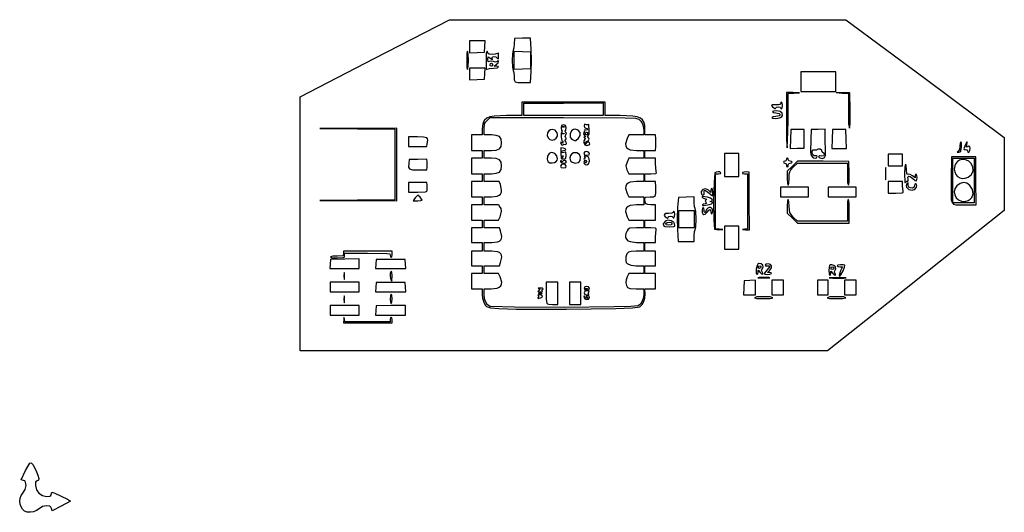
# Model space of a CAD drawing. Extents: x -63 to 206, y 62 to 197.
import ezdxf

# ---------------------------------------------------------------- set-up
doc = ezdxf.new("R2010")
doc.units = 0

msp = doc.modelspace()

# ---------------------------------------------------------------- linework, layer by layer
at = {"layer": 'Capa 1', "color": 7}
for points in [[(13.286753, 141.217568), (13.287239, 175.944131), (33.701397, 186.461318), (54.115555, 196.978506), (108.24726, 196.969606), (162.37897, 196.960706), (184.00221, 180.89612), (205.62544, 164.831534), (205.63144, 154.860881), (205.63744, 144.890229), (198.03067, 138.822378), (173.90178, 119.62272), (157.37965, 106.49091), (85.333408, 106.49091), (13.286267, 106.49091), (13.286753, 141.217568)], [(74.405015, 172.489308), (74.405015, 174.19386), (85.252931, 174.21265), (96.10085, 174.23144), (96.10085, 172.508099), (96.10085, 170.784759), (85.252931, 170.784759), (74.405015, 170.784759), (74.405015, 172.489308)]]:
    msp.add_lwpolyline(points, close=True, dxfattribs=at)
for points in [[(63.76874, 189.636318), (63.84809, 191.157673), (61.718219, 191.157673), (59.588349, 191.157673), (59.588349, 189.559043), (59.588349, 187.960414), (61.63887, 188.037694), (63.68939, 188.114974), (63.76874, 189.636318)], [(76.383768, 182.823298), (76.462004, 185.868996), (76.383132, 188.918892), (76.19238, 191.971778), (74.041927, 191.895458), (71.891474, 191.819138), (71.810174, 190.36393), (71.679484, 189.262353), (71.479445, 188.657367), (71.293204, 187.673982), (71.235266, 185.824026), (71.303208, 183.998371), (71.494605, 183.087888), (71.681466, 182.562473), (71.759188, 181.52887), (71.792145, 180.508413), (72.046541, 179.990476), (72.755667, 179.804667), (74.152812, 179.780596), (76.193658, 179.780596), (76.383768, 182.823298)], [(59.323766, 185.866006), (59.246044, 187.573742), (59.059182, 188.379548), (58.863242, 187.806114), (58.794599, 185.866006), (58.863241, 183.925898), (59.059182, 183.352464), (59.246044, 184.158271), (59.323766, 185.866006), (59.323766, 185.866006)], [(66.123557, 183.749339), (67.113925, 183.827061), (67.525849, 184.013923), (67.350976, 184.20337), (66.930536, 184.287308), (66.335224, 184.296108), (66.930536, 184.792737), (67.350976, 185.237691), (67.525849, 185.610081), (67.439253, 185.790304), (67.121138, 185.594921), (66.671496, 185.396569), (66.11201, 185.534431), (65.548771, 185.673278), (65.061512, 185.560181), (64.696902, 185.510993), (64.615432, 186.158446), (64.685165, 186.821045), (65.099286, 186.568468), (65.734901, 186.148688), (65.833562, 186.237872), (65.769446, 186.527458), (65.830894, 186.841717), (66.214292, 186.929175), (66.72229, 186.799238), (67.157536, 186.461308), (67.451438, 186.251413), (67.517434, 187.043392), (67.457933, 187.80462), (67.361738, 187.875796), (67.208349, 187.770996), (66.605353, 187.515533), (65.736021, 187.446813), (64.954624, 187.556125), (64.615432, 187.834756), (64.350849, 188.379538), (64.154874, 187.7968), (64.086265, 185.828694), (64.152412, 183.745968), (64.249978, 183.405276), (64.403765, 183.431829), (65.039923, 183.656063), (66.123557, 183.749329), (66.123557, 183.749339)], [(71.757947, 185.866006), (71.757947, 188.379548), (74.007523, 188.293958), (76.257098, 188.208368), (76.257098, 185.865998), (76.257098, 183.523628), (74.007523, 183.438038), (71.757947, 183.352448), (71.757947, 185.866006)], [(63.76874, 182.227985), (63.84809, 183.749339), (61.718219, 183.749339), (59.588349, 183.749339), (59.588349, 182.15071), (59.588349, 180.55208), (61.63887, 180.62936), (63.68939, 180.70664), (63.76874, 182.227985)], [(65.191344, 184.689356), (65.335573, 185.018388), (65.544259, 185.140093), (65.750647, 185.049472), (65.88798, 184.741526), (65.83783, 184.40141), (65.541474, 184.278505), (65.25237, 184.39404), (65.191344, 184.689356), (65.191344, 184.689356)], [(159.60085, 180.045173), (159.60085, 182.691006), (154.83835, 182.691006), (150.07585, 182.691006), (150.07585, 180.045173), (150.07585, 177.399339), (154.83835, 177.399339), (159.60085, 177.399339), (159.60085, 180.045173)], [(148.16165, 176.939352), (149.67897, 177.034702), (147.89303, 177.084732), (146.1071, 177.134762), (146.1071, 169.638234), (146.165391, 164.285465), (146.30553, 161.943079), (146.466292, 164.020547), (146.57415, 169.294232), (146.64435, 176.844012), (148.16165, 176.939352)], [(163.50942, 172.173818), (163.43732, 177.002464), (161.58524, 177.024414), (159.73316, 177.046364), (161.3868, 176.945642), (163.04045, 176.844919), (163.04045, 172.095044), (163.110344, 168.572587), (163.311, 167.345169), (163.494332, 168.574214), (163.50944, 172.173815), (163.50942, 172.173818)], [(106.06962, 118.55346), (106.742774, 119.189863), (107.19869, 119.956405), (107.450929, 120.885554), (107.51305, 122.00978), (107.48045, 123.42445), (108.9344, 123.42445), (110.38836, 123.42445), (110.38836, 125.54112), (110.38836, 127.657787), (108.93315, 127.657787), (107.47794, 127.657787), (107.47794, 128.716117), (107.47794, 129.774449), (108.93315, 129.774449), (110.38836, 129.774449), (110.38836, 131.758824), (110.38836, 133.743199), (108.93315, 133.743199), (107.47794, 133.743199), (107.47794, 134.933824), (107.47794, 136.124449), (108.93315, 136.124449), (110.38836, 136.124449), (110.38836, 137.690309), (110.54896, 139.674684), (110.570719, 139.8892), (110.383986, 140.016495), (109.09375, 140.093199), (107.47794, 140.093199), (107.47794, 141.151532), (107.47794, 142.209866), (108.93315, 142.209866), (110.38836, 142.209866), (110.38836, 144.326532), (110.38836, 146.443199), (109.09375, 146.443199), (108.261931, 146.497449), (107.770869, 146.710935), (107.537294, 147.159766), (107.47794, 147.920047), (107.513457, 148.272076), (107.691348, 148.464008), (108.9023, 148.559866), (109.858209, 148.617232), (110.348028, 148.93884), (110.498669, 149.748955), (110.43705, 151.271845), (110.33935, 152.793199), (108.90863, 152.793199), (107.47791, 152.793199), (107.47791, 153.851532), (107.47791, 154.909866), (109.09627, 154.909866), (110.463893, 154.993824), (110.609432, 155.17175), (110.55509, 155.505178), (110.39194, 157.621845), (110.38794, 159.143199), (108.93273, 159.143199), (107.47752, 159.143199), (107.47752, 160.201532), (107.47752, 161.259866), (108.90494, 161.259866), (110.33236, 161.259866), (110.43328, 162.318199), (110.43328, 164.434866), (110.33236, 165.493199), (108.90494, 165.493199), (107.47752, 165.493199), (107.47752, 166.97373), (107.422666, 168.066062), (107.229441, 168.933653), (106.854856, 169.600882), (106.255918, 170.092127), (105.389635, 170.431769), (104.213018, 170.644187), (100.75681, 170.784866), (96.63001, 170.784866), (96.63001, 172.636839), (96.63001, 174.488922), (85.252931, 174.488922), (73.875848, 174.488922), (73.875848, 172.636839), (73.875848, 170.784756), (69.681643, 170.784756), (66.297599, 170.634727), (65.135958, 170.411984), (64.274579, 170.059461), (63.67347, 169.553687), (63.292638, 168.871191), (63.09209, 167.988503), (63.031833, 166.882152), (63.027933, 165.493089), (61.572725, 165.493089), (60.117517, 165.493089), (60.117517, 163.376422), (60.117517, 161.259756), (61.572725, 161.259756), (63.027933, 161.259756), (63.027933, 160.201422), (63.027933, 159.143089), (61.572725, 159.143089), (60.117517, 159.143089), (60.117517, 157.026422), (60.117517, 154.909756), (61.572725, 154.909756), (63.027933, 154.909756), (63.027933, 153.851422), (63.027933, 152.793089), (61.572725, 152.793089), (60.117517, 152.793089), (60.117517, 150.676422), (60.117517, 148.559756), (61.572725, 148.559756), (63.027933, 148.559756), (63.027933, 147.501422), (63.027933, 146.443089), (61.572725, 146.443089), (60.117517, 146.443089), (60.117517, 144.326422), (60.117517, 142.209756), (61.572725, 142.209756), (63.027933, 142.209756), (63.027933, 141.151422), (63.027933, 140.093089), (61.572725, 140.093089), (60.117517, 140.093089), (60.117517, 138.108714), (60.117517, 136.124339), (61.572725, 136.124339), (63.027933, 136.124339), (63.027933, 134.933714), (63.027933, 133.743089), (61.572725, 133.743089), (60.117517, 133.743089), (60.117517, 131.758714), (60.117517, 129.774339), (61.572725, 129.774339), (63.027933, 129.774339), (63.027933, 128.716007), (63.027933, 127.657677), (61.572725, 127.657677), (60.117517, 127.657677), (60.117517, 125.54101), (60.117517, 123.42434), (61.572725, 123.42434), (63.027933, 123.42434), (63.027933, 121.93422), (63.14505, 120.913093), (63.43575, 119.853266), (63.809057, 119.014827), (64.173992, 118.65786), (65.276891, 118.26916), (67.550655, 118.047269), (72.336854, 117.910805), (86.036159, 117.870396), (99.554012, 118.100417), (104.113396, 118.301989), (106.06962, 118.55335), (106.06962, 118.55346)], [(143.19668, 172.901422), (143.390985, 173.088284), (143.85814, 173.166006), (144.325295, 173.088284), (144.5196, 172.901422), (144.59732, 172.714561), (144.78418, 172.636839), (144.97104, 172.908864), (145.04876, 173.562881), (144.97104, 174.216898), (144.78418, 174.488922), (144.59732, 174.369398), (144.5196, 174.082033), (144.364991, 173.794102), (143.92428, 173.726307), (142.247698, 173.716701), (142.069852, 173.52012), (142.29049, 173.181731), (142.956938, 172.677409), (143.135095, 172.696843), (143.19668, 172.901422), (143.19668, 172.901422)], [(65.247288, 118.65668), (64.51371, 119.11433), (63.984873, 119.807845), (63.664696, 120.729765), (63.557099, 121.87263), (63.557099, 123.42445), (65.500467, 123.42445), (67.14748, 123.634381), (67.712129, 123.89602), (68.103701, 124.261417), (68.32182, 124.730057), (68.366107, 125.301423), (67.931671, 126.75026), (67.501022, 127.657787), (65.52906, 127.657787), (63.557099, 127.657787), (63.557099, 128.716117), (63.557099, 129.774449), (65.647882, 129.774449), (67.738666, 129.774449), (68.029132, 130.607681), (68.363712, 132.083055), (68.313996, 132.626289), (68.110806, 133.051395), (67.747543, 133.367008), (67.217604, 133.581758), (65.631296, 133.743199), (63.557099, 133.743199), (63.557099, 134.933824), (63.557099, 136.124449), (65.631296, 136.124449), (67.217604, 136.28589), (67.747543, 136.50064), (68.110806, 136.816253), (68.313996, 137.241359), (68.363712, 137.784593), (68.029132, 139.259967), (67.738666, 140.093199), (65.647882, 140.093199), (63.557099, 140.093199), (63.557099, 141.151532), (63.557099, 142.209866), (65.52906, 142.209866), (67.501022, 142.209866), (67.918102, 143.088798), (68.162067, 143.860744), (68.261702, 144.699652), (68.209695, 145.373295), (67.998732, 145.649449), (67.851617, 145.766031), (67.790428, 146.046324), (67.699477, 146.243211), (67.371504, 146.364651), (65.673761, 146.443199), (63.557095, 146.443199), (63.557095, 147.501532), (63.557095, 148.559866), (65.534675, 148.559866), (67.124656, 148.754285), (67.669343, 149.003027), (68.050897, 149.357872), (68.272123, 149.822632), (68.335823, 150.401119), (68.00186, 151.914518), (67.684124, 152.793199), (65.62061, 152.793199), (63.557095, 152.793199), (63.557095, 153.851532), (63.557095, 154.909866), (65.534675, 154.909866), (66.863415, 155.014204), (67.721443, 155.364489), (68.182317, 156.016629), (68.319595, 157.026532), (68.182317, 158.036436), (67.721443, 158.688576), (66.863415, 159.038861), (65.534675, 159.143199), (63.557095, 159.143199), (63.557095, 160.201532), (63.557095, 161.259866), (65.534675, 161.259866), (66.863415, 161.364204), (67.721443, 161.714489), (68.182317, 162.366629), (68.319595, 163.376532), (68.182317, 164.386436), (67.721443, 165.038576), (66.863415, 165.388861), (65.534675, 165.493199), (63.557095, 165.493199), (63.557095, 167.060237), (63.691963, 168.502631), (63.937787, 168.959693), (64.371197, 169.441487), (65.1853, 170.255589), (85.214409, 170.255589), (102.11167, 170.185982), (104.942764, 170.055935), (105.85951, 169.824135), (106.405029, 169.270614), (106.833303, 168.491937), (107.11314, 167.563305), (107.21335, 166.55992), (107.21335, 165.493089), (105.14569, 165.493089), (103.07802, 165.493089), (102.63214, 164.558071), (102.189188, 163.103009), (102.23413, 162.535609), (102.457709, 162.073625), (102.86069, 161.716051), (103.443843, 161.461884), (105.15373, 161.259756), (107.21335, 161.259756), (107.21335, 160.201422), (107.21335, 159.143089), (105.16283, 159.140089), (103.11231, 159.137089), (102.60796, 158.084334), (102.237502, 157.030472), (102.58196, 155.970702), (103.06035, 154.909827), (105.13683, 154.909827), (107.21332, 154.909827), (107.21332, 153.851493), (107.21332, 152.79316), (105.1537, 152.79316), (103.443813, 152.591032), (102.86066, 152.336865), (102.457679, 151.979291), (102.2341, 151.517307), (102.189158, 150.949907), (102.63211, 149.494845), (103.07799, 148.559827), (105.14566, 148.559827), (107.21332, 148.559827), (107.21332, 147.501493), (107.21332, 146.44316), (105.1537, 146.44316), (103.446353, 146.235469), (102.861048, 145.975612), (102.45449, 145.61153), (102.226556, 145.143061), (102.177122, 144.570043), (102.61326, 143.109709), (103.04028, 142.209827), (105.1268, 142.209827), (107.21332, 142.209827), (107.21332, 141.151493), (107.21332, 140.09316), (105.1537, 140.09316), (103.314326, 139.987758), (102.937946, 139.758463), (102.64016, 139.324733), (102.300882, 138.6191), (102.156858, 137.989895), (102.203813, 137.44256), (102.437475, 136.982538), (102.853569, 136.61527), (103.44782, 136.346198), (105.1537, 136.12441), (107.21332, 136.12441), (107.21332, 134.933785), (107.21332, 133.74316), (105.12905, 133.74316), (103.767044, 133.697437), (102.962364, 133.495406), (102.532352, 133.039769), (102.29435, 132.233233), (102.246061, 131.09657), (102.395056, 130.671421), (102.667211, 130.334958), (103.604206, 129.907777), (105.10345, 129.77441), (107.21332, 129.77441), (107.21332, 128.716078), (107.21332, 127.657748), (105.1268, 127.657748), (103.04028, 127.657748), (102.58631, 126.70108), (102.334192, 125.92216), (102.280233, 125.12372), (102.420077, 124.38378), (102.74937, 123.78036), (103.481091, 123.51123), (105.12905, 123.42441), (107.21332, 123.42441), (107.21332, 122.20763), (107.096435, 121.091501), (106.767456, 120.102499), (106.2589, 119.309792), (105.60328, 118.78255), (103.66951, 118.633381), (99.090274, 118.516855), (85.508771, 118.392689), (71.885516, 118.431976), (65.247254, 118.65664), (65.247288, 118.65668)], [(144.53699, 170.264898), (144.882817, 170.521262), (145.06412, 170.813181), (144.985085, 171.417707), (144.403745, 171.906522), (143.42396, 172.107672), (142.617149, 172.030958), (142.304791, 171.854783), (142.510228, 171.660102), (143.2568, 171.527868), (144.143032, 171.346409), (144.439929, 171.049522), (144.146761, 170.752617), (143.2628, 170.571105), (142.468634, 170.440392), (142.13832, 170.240376), (142.423134, 170.054358), (143.097711, 169.998278), (143.892253, 170.069376), (144.53696, 170.264896), (144.53699, 170.264898)], [(39.744599, 157.423297), (39.744599, 167.345172), (29.227412, 167.282222), (18.710225, 167.219272), (28.962829, 167.146822), (39.215433, 167.074372), (39.215433, 157.423294), (39.215433, 147.772217), (28.962829, 147.699767), (18.710225, 147.627317), (29.227412, 147.564367), (39.744599, 147.501417), (39.744599, 157.423297)], [(83.561981, 165.116936), (83.60592, 165.621903), (83.495288, 166.07797), (82.929968, 166.763045), (82.10533, 167.011444), (81.67055, 166.921667), (81.260682, 166.662452), (80.873161, 166.067713), (80.797741, 165.373374), (81.018728, 164.724275), (81.520427, 164.265255), (82.153205, 164.111665), (82.768098, 164.228992), (83.269544, 164.577371), (83.561981, 165.116936), (83.561981, 165.116936)], [(85.682047, 162.930569), (85.940258, 162.940618), (86.037551, 163.163522), (85.968874, 163.500477), (85.729177, 163.852677), (85.574493, 164.082694), (85.685077, 164.170177), (85.878168, 164.286759), (85.95848, 164.567052), (85.893054, 164.847345), (85.735752, 164.963927), (85.676261, 165.121741), (85.845995, 165.501167), (86.040347, 165.984319), (85.782095, 166.290866), (85.588397, 166.471693), (85.692935, 166.547376), (85.901734, 166.792732), (85.957518, 167.411323), (85.801892, 168.114771), (85.252932, 168.271219), (84.707595, 168.118187), (84.582505, 167.411323), (84.656539, 166.802832), (84.847089, 166.547376), (84.966493, 166.491911), (84.823479, 166.348938), (84.607999, 165.855445), (84.560696, 165.028457), (84.66739, 164.251057), (84.913899, 163.906324), (85.098902, 163.786629), (85.075517, 163.486535), (84.902249, 163.220381), (84.690997, 163.420385), (84.512146, 163.615668), (84.463234, 163.354375), (84.650138, 162.762037), (84.845447, 162.697516), (85.069097, 162.822171), (85.351582, 162.956443), (85.682048, 162.930565), (85.682047, 162.930569)], [(84.938739, 167.790501), (85.445857, 167.769611), (85.409788, 167.662851), (85.098591, 167.630647), (84.823931, 167.683662), (84.938739, 167.790499), (84.938739, 167.790501)], [(89.38243, 164.571457), (89.814937, 165.362312), (89.750604, 166.182224), (89.267453, 166.823024), (88.443508, 167.076543), (87.94181, 166.975289), (87.535311, 166.711903), (87.052754, 165.876697), (87.08552, 164.926845), (87.323175, 164.520153), (87.723292, 164.218269), (88.229262, 164.000923), (88.588637, 163.969073), (89.38243, 164.571457), (89.38243, 164.571457)], [(92.39668, 163.004202), (92.297808, 163.36224), (92.052505, 163.532088), (91.737745, 163.495439), (91.4305, 163.233988), (91.133901, 162.902936), (91.07377, 163.188528), (91.25865, 163.54849), (91.70858, 163.790261), (92.099601, 163.99109), (92.267993, 164.297149), (92.202748, 164.639265), (91.89286, 164.948268), (91.707434, 165.142513), (91.94176, 165.301907), (92.221553, 165.7105), (92.26079, 166.72779), (92.144373, 168.214228), (92.040231, 168.348251), (91.85595, 168.264059), (91.557446, 168.22938), (91.22757, 168.385685), (90.947451, 168.481762), (90.87536, 168.011588), (90.990745, 167.50018), (91.37145, 167.34518), (91.721814, 167.267459), (91.86754, 167.080597), (91.699148, 166.893735), (91.29428, 166.816014), (90.940555, 166.764875), (90.89511, 166.64192), (90.938298, 166.422899), (90.79781, 166.140785), (90.690389, 165.790694), (90.9513, 165.388837), (91.204305, 165.057334), (91.0266, 164.959879), (90.816334, 164.911868), (91.0356, 164.728369), (91.239058, 164.511999), (91.1017, 164.31993), (90.76324, 163.869115), (90.773309, 163.30687), (91.0728, 162.831332), (91.60261, 162.640641), (92.171869, 162.753269), (92.39636, 163.004205), (92.39668, 163.004202)], [(151.00189, 164.434756), (151.00189, 166.948297), (149.1498, 166.948297), (147.29772, 166.948297), (147.22182, 164.356822), (147.14592, 161.765347), (149.07388, 161.843277), (151.00183, 161.921207), (151.00189, 164.434756)], [(154.509, 159.60629), (154.475255, 159.809563), (154.16074, 159.761738), (153.735151, 159.762709), (153.381704, 160.037924), (153.173492, 160.492418), (153.18361, 161.031227), (153.430851, 161.424783), (153.94015, 161.45426), (154.40018, 161.447946), (154.64238, 161.597903), (154.875609, 161.728385), (155.31691, 161.672693), (155.686885, 161.468338), (155.75146, 161.23884), (155.764965, 161.017484), (156.0122, 160.832707), (156.393528, 160.521041), (156.452461, 160.123531), (156.227732, 159.806989), (155.75807, 159.738222), (155.267051, 159.75624), (154.967039, 159.63749), (154.927785, 159.445795), (155.21904, 159.24498), (155.980052, 159.094351), (156.509437, 159.308432), (156.799412, 159.879762), (156.84219, 160.800877), (156.71349, 164.644787), (156.69039, 167.103774), (154.77216, 167.026034), (152.85393, 166.948294), (152.79183, 164.302461), (152.68568, 160.805898), (152.887352, 159.88243), (153.428211, 159.262978), (154.05362, 159.115084), (154.318456, 159.270327), (154.50894, 159.606287), (154.509, 159.60629)], [(162.4547, 164.368606), (162.379, 166.948293), (160.52692, 166.948293), (158.67483, 166.948293), (158.59913, 164.368606), (158.52343, 161.788918), (160.52697, 161.788918), (162.5305, 161.788918), (162.4547, 164.368606)], [(48.031419, 163.072499), (48.152037, 164.095997), (48.07463, 164.429252), (47.875141, 164.665289), (47.0191, 164.911042), (45.402282, 164.963922), (42.919599, 164.963922), (42.919599, 163.641006), (42.919599, 162.318089), (45.400068, 162.318089), (47.880537, 162.318089), (48.031419, 163.072499)], [(84.938739, 165.938418), (85.445857, 165.917528), (85.409788, 165.810768), (85.098591, 165.778564), (84.823931, 165.831579), (84.938739, 165.938416), (84.938739, 165.938418)], [(91.1344, 165.807287), (91.317939, 166.096326), (91.562284, 166.218839), (91.775966, 166.161759), (91.86752, 165.912018), (91.744459, 165.616153), (91.44859, 165.493094), (91.183491, 165.585388), (91.1344, 165.807287), (91.1344, 165.807287)], [(85.974216, 159.982724), (85.881963, 160.775689), (85.694548, 160.824656), (85.349144, 160.716877), (84.855597, 160.611512), (84.723765, 160.869434), (84.874621, 161.145103), (85.237317, 161.259761), (85.716855, 161.333751), (85.881657, 161.505817), (85.729206, 161.701108), (85.256987, 161.84477), (84.472689, 161.959881), (84.494199, 160.432064), (84.609104, 159.112942), (84.82864, 158.955022), (85.244811, 158.957525), (85.634522, 159.015325), (85.854551, 159.161263), (85.974223, 159.982724), (85.974216, 159.982724)], [(193.94436, 162.251943), (193.927017, 163.263841), (193.74592, 163.641006), (193.549295, 163.295122), (193.46751, 162.463528), (193.359352, 161.49456), (193.00449, 161.001189), (192.738869, 160.779198), (193.20293, 160.789604), (193.561823, 160.868872), (193.77154, 161.072971), (193.94436, 162.251943), (193.94436, 162.251943)], [(196.19668, 161.285275), (196.27684, 161.864425), (196.193395, 162.255094), (195.975212, 162.405507), (195.65116, 162.263887), (195.352961, 162.137841), (195.4385, 162.786301), (195.527957, 163.413886), (195.447434, 163.609982), (194.90922, 162.723461), (194.561646, 161.684648), (194.696852, 161.546982), (195.05501, 161.524338), (195.429837, 161.408583), (195.58418, 161.127463), (195.656482, 160.812265), (195.828026, 160.745189), (196.030773, 160.908702), (196.19668, 161.285275), (196.19668, 161.285275)], [(48.023953, 156.695693), (48.024366, 158.160398), (47.881363, 158.897499), (45.466627, 158.821859), (43.051891, 158.746219), (42.968111, 157.726208), (42.940103, 156.732151), (43.211454, 156.207727), (44.000118, 156.003015), (45.524052, 155.968094), (47.880533, 155.968094), (48.023953, 156.695693)], [(83.249658, 158.235946), (83.488451, 158.581648), (83.590799, 158.976198), (83.440253, 159.794791), (82.906202, 160.457622), (82.09683, 160.730589), (81.701254, 160.651832), (81.356217, 160.437413), (80.869564, 159.732709), (80.740464, 158.878716), (80.842371, 158.477686), (81.072515, 158.137672), (81.533148, 157.894188), (82.145148, 157.833721), (82.765118, 157.949797), (83.249658, 158.235942), (83.249658, 158.235946)], [(84.723765, 159.392062), (84.985318, 159.802679), (85.127436, 159.801251), (85.089302, 159.553711), (84.840574, 159.158279), (84.723765, 159.392062), (84.723765, 159.392062)], [(89.76414, 158.516582), (89.887147, 159.448139), (89.568492, 160.18543), (88.905889, 160.612504), (87.997055, 160.613411), (87.505696, 160.336888), (87.143652, 159.850056), (86.965795, 159.262143), (87.026992, 158.682371), (87.247921, 158.304974), (87.573353, 158.025252), (88.397986, 157.767296), (89.221409, 157.92543), (89.545328, 158.16582), (89.76414, 158.516582), (89.76414, 158.516582)], [(92.0498, 157.621735), (92.31958, 158.319092), (92.288586, 158.981661), (91.994367, 159.475884), (91.47447, 159.668204), (90.930286, 159.610606), (91.07377, 159.407672), (91.288736, 159.2143), (91.13987, 159.147141), (90.906289, 159.066569), (90.80914, 158.878506), (90.912768, 158.691644), (91.16191, 158.613922), (91.411061, 158.49734), (91.51469, 158.217047), (91.44993, 157.936754), (91.29421, 157.820172), (91.07372, 158.128853), (91.025273, 158.298396), (90.90874, 158.272556), (90.819431, 158.004834), (90.918705, 157.680132), (91.147482, 157.406255), (91.44668, 157.291006), (91.784526, 157.388158), (92.04975, 157.621735), (92.0498, 157.621735)], [(92.34767, 160.399865), (92.049927, 160.815154), (91.527444, 160.976615), (91.030451, 160.870631), (90.80918, 160.483585), (90.973704, 160.047465), (91.62233, 159.936844), (92.247384, 160.033512), (92.34767, 160.399865), (92.34767, 160.399865)], [(133.14251, 157.291006), (133.14251, 160.466006), (131.15814, 160.466006), (129.17376, 160.466006), (129.17376, 157.291006), (129.17376, 154.116006), (131.15814, 154.116006), (133.14251, 154.116006), (133.14251, 157.291006)], [(146.63626, 157.291006), (146.768553, 157.687881), (147.16543, 157.820172), (147.539155, 157.897894), (147.6946, 158.084756), (147.539155, 158.271618), (147.16543, 158.349339), (146.790603, 158.465094), (146.63626, 158.746214), (146.55854, 159.026507), (146.37168, 159.143089), (146.18482, 159.026507), (146.1071, 158.746214), (145.990515, 158.465921), (145.71022, 158.349339), (145.42993, 158.271618), (145.31335, 158.084756), (145.42993, 157.897894), (145.71022, 157.820172), (145.991344, 157.665832), (146.1071, 157.291006), (146.18482, 156.917282), (146.37168, 156.761839), (146.55854, 156.917282), (146.63626, 157.291006), (146.63626, 157.291006)], [(177.8571, 158.613922), (177.8571, 160.201422), (175.87272, 160.201422), (173.88835, 160.201422), (173.88835, 158.613922), (173.88835, 157.026422), (175.87272, 157.026422), (177.8571, 157.026422), (177.8571, 158.613922)], [(197.9039, 152.991526), (197.8331, 159.539963), (194.52581, 159.539963), (191.21851, 159.539963), (191.14731, 153.327729), (191.095263, 149.009858), (191.162856, 147.77215), (191.366774, 147.003501), (191.762451, 146.59509), (192.405323, 146.438098), (194.65439, 146.443088), (197.9746, 146.443088), (197.9039, 152.991526)], [(191.61543, 153.057666), (191.61543, 159.143083), (194.52585, 159.143083), (197.43626, 159.143083), (197.43626, 153.057666), (197.43626, 146.97225), (194.52585, 146.97225), (191.61543, 146.97225), (191.61543, 153.057666)], [(195.81039, 153.963865), (196.671671, 154.694014), (197.092535, 155.674452), (197.045497, 156.753734), (196.50307, 157.780415), (195.946215, 158.295839), (195.32389, 158.62709), (194.670176, 158.779768), (194.019152, 158.759476), (193.404901, 158.571814), (192.861501, 158.222384), (192.423034, 157.716787), (192.12358, 157.060624), (191.983513, 156.188462), (192.082432, 155.398365), (192.386691, 154.718595), (192.86264, 154.177417), (193.476632, 153.803091), (194.19502, 153.623882), (194.984155, 153.668053), (195.81039, 153.963865), (195.81039, 153.963865)], [(85.976852, 156.987676), (85.716939, 157.394026), (85.19777, 157.535475), (84.688725, 157.408287), (84.459181, 157.008726), (84.625852, 156.606926), (85.236488, 156.497256), (85.839902, 156.601991), (85.976852, 156.987676), (85.976852, 156.987676)], [(86.046681, 158.160356), (85.891238, 158.400607), (85.517515, 158.500535), (85.142601, 158.420038), (84.984297, 158.226502), (84.906105, 158.149548), (84.723765, 158.349344), (84.512602, 158.591845), (84.463233, 158.283194), (84.639042, 157.924566), (85.252931, 157.820173), (85.826195, 157.914667), (86.046681, 158.160352), (86.046681, 158.160356)], [(146.90085, 153.64297), (146.920075, 154.756324), (147.044902, 155.451071), (147.376058, 156.002445), (148.01427, 156.685678), (149.12769, 157.820172), (155.95177, 157.820172), (162.77585, 157.820172), (162.77585, 154.777464), (162.847924, 152.538865), (163.04857, 151.734756), (163.231981, 152.568975), (163.24701, 154.975902), (163.17271, 158.217047), (156.17413, 158.287687), (149.17554, 158.358327), (147.77361, 156.973806), (146.37167, 155.589284), (146.37167, 153.662017), (146.446896, 152.282713), (146.63625, 151.73475), (146.825519, 152.277949), (146.90084, 153.642964), (146.90085, 153.64297)], [(173.28966, 156.298818), (173.251944, 156.618954), (173.221035, 156.463769), (173.19246, 154.909756), (173.220998, 153.355742), (173.251902, 153.200558), (173.28966, 153.520693), (173.28966, 156.298818), (173.28966, 156.298818)], [(179.30954, 152.855122), (179.407415, 152.926851), (179.34854, 153.372186), (179.301427, 153.993137), (179.520474, 154.24476), (179.968748, 154.120032), (180.60932, 153.611931), (181.265944, 153.080233), (181.64479, 152.964825), (181.790724, 153.339091), (181.818999, 153.905933), (181.739294, 154.455381), (181.56129, 154.777464), (181.37443, 154.727282), (181.29671, 154.377), (181.29671, 153.813015), (180.59368, 154.36602), (179.950474, 154.722471), (179.40305, 154.764269), (179.143821, 154.727826), (178.99655, 154.880226), (178.91546, 156.082551), (178.83774, 157.122884), (178.65088, 157.555589), (178.460991, 156.813552), (178.39471, 154.84361), (178.464934, 152.708514), (178.572118, 152.454898), (178.7516, 152.590539), (179.05925, 152.85756), (179.30957, 152.855122), (179.30954, 152.855122)], [(127.7847, 139.756662), (126.79251, 139.860448), (126.79251, 147.385101), (126.79251, 154.909755), (127.60188, 154.909755), (128.13765, 154.98416), (128.24772, 155.174338), (127.946073, 155.374518), (127.473944, 155.429448), (126.971985, 155.343593), (126.58085, 155.121418), (126.365946, 152.620371), (126.254328, 147.428515), (126.270693, 142.237832), (126.43974, 139.740307), (127.69651, 139.608396), (128.77689, 139.652876), (127.7847, 139.756662)], [(135.99072, 147.435276), (135.92062, 155.30663), (135.16078, 155.39346), (134.540351, 155.370988), (134.11568, 155.195023), (134.092866, 154.975901), (134.67708, 154.909755), (135.52374, 154.909755), (135.52374, 147.385893), (135.52374, 139.862032), (134.66385, 139.75532), (134.154141, 139.659946), (134.93237, 139.606264), (136.06078, 139.563924), (135.99072, 147.435276)], [(48.033633, 150.451179), (48.031433, 151.774096), (47.880551, 152.528506), (45.400082, 152.528506), (42.919613, 152.528506), (42.919613, 151.205589), (42.919613, 149.882672), (45.402296, 149.882672), (47.53497, 149.967925), (47.889843, 150.138475), (48.033647, 150.451179), (48.033633, 150.451179)], [(125.99876, 149.882672), (125.92104, 150.630121), (125.73418, 150.941006), (125.54732, 150.772015), (125.4696, 150.365718), (125.4696, 149.790431), (124.85723, 150.365718), (124.464834, 150.63259), (124.050417, 150.749701), (123.288969, 150.607776), (122.839789, 150.086219), (122.815706, 149.728788), (122.96978, 149.331303), (123.237639, 149.08005), (123.496387, 149.095973), (123.669955, 149.334331), (123.68227, 149.750381), (123.665694, 150.236027), (123.872264, 150.376339), (124.309037, 150.170599), (124.98307, 149.618089), (125.895026, 148.906911), (125.9916, 149.169253), (125.99876, 149.882672), (125.99876, 149.882672)], [(152.19251, 149.882672), (152.19251, 151.205589), (148.35605, 151.205589), (144.5196, 151.205589), (144.5196, 149.882672), (144.5196, 148.559756), (148.35605, 148.559756), (152.19251, 148.559756), (152.19251, 149.882672)], [(165.1571, 149.882672), (165.1571, 151.205589), (161.32064, 151.205589), (157.48418, 151.205589), (157.48418, 149.882672), (157.48418, 148.559756), (161.32064, 148.559756), (165.1571, 148.559756), (165.1571, 149.882672)], [(178.01769, 150.036604), (177.8571, 151.624104), (177.8571, 152.793089), (175.87272, 152.793089), (173.88835, 152.793089), (173.88835, 151.205589), (173.88835, 149.618089), (176.03332, 149.618089), (177.770082, 149.692187), (178.025748, 149.819157), (178.01769, 150.036604), (178.01769, 150.036604)], [(181.42329, 150.840829), (181.680811, 151.222908), (181.763341, 151.626233), (181.671821, 151.972427), (181.40719, 152.183114), (181.211341, 152.073436), (181.14261, 151.675873), (181.019951, 151.191332), (180.55452, 150.986841), (180.00941, 151.00706), (179.599704, 151.210643), (179.371398, 151.557882), (179.37049, 152.009067), (179.42359, 152.38112), (179.347361, 152.511899), (178.93733, 152.040247), (178.817362, 151.601336), (178.910456, 151.201569), (179.555831, 150.606311), (180.513448, 150.428167), (180.996845, 150.549792), (181.4233, 150.840831), (181.42329, 150.840829)], [(195.81039, 147.613865), (196.339073, 147.967448), (196.735909, 148.401578), (197.126217, 149.437516), (196.965669, 150.573762), (196.23862, 151.662396), (195.37733, 152.283062), (194.478633, 152.481025), (193.573773, 152.256741), (192.694, 151.610666), (192.139161, 150.801201), (191.961913, 149.942059), (192.108372, 149.102345), (192.524656, 148.351165), (193.156883, 147.757621), (193.951169, 147.390821), (194.853632, 147.319867), (195.81039, 147.613865), (195.81039, 147.613865)], [(46.614963, 147.69986), (46.112105, 148.486157), (45.474893, 149.088922), (44.771683, 148.295172), (44.206483, 147.501422), (45.415124, 147.501422), (46.266142, 147.559714), (46.614963, 147.69986), (46.614963, 147.69986)], [(120.97168, 137.976421), (121.048849, 139.1009), (121.23626, 139.563921), (121.42869, 140.357671), (121.50085, 142.474338), (121.42869, 144.591005), (121.23626, 145.384755), (121.048778, 145.850451), (120.97168, 146.982955), (120.97168, 148.581155), (118.78887, 148.504305), (116.60606, 148.427455), (116.37727, 145.689856), (116.271293, 142.792436), (116.33777, 139.670585), (116.52705, 136.388913), (118.74936, 136.388913), (120.97168, 136.388913), (120.97168, 137.976421)], [(125.00658, 146.457), (125.637094, 146.696712), (125.960058, 146.949383), (125.938572, 147.158495), (125.53574, 147.26753), (125.218916, 147.312696), (125.55034, 147.422042), (125.926016, 147.625942), (125.856459, 147.894539), (125.37998, 148.188372), (124.53489, 148.467981), (123.13713, 148.696771), (123.090996, 148.492452), (123.260986, 148.274059), (123.96382, 148.026537), (124.343361, 147.973211), (124.16365, 147.782119), (123.921162, 147.508322), (124.12995, 147.124712), (124.316197, 146.782411), (123.93012, 146.707671), (123.496511, 146.62995), (123.22065, 146.443088), (123.234134, 146.252406), (123.563416, 146.191375), (125.00659, 146.456998), (125.00658, 146.457)], [(124.56789, 144.458713), (124.943277, 144.934811), (125.227185, 145.090761), (125.406873, 144.926784), (125.4696, 144.443103), (125.545618, 144.007546), (125.73418, 143.929551), (125.960959, 144.272957), (125.983306, 144.779258), (125.82327, 145.286198), (125.5029, 145.63152), (125.071527, 145.686307), (124.629711, 145.485879), (124.285435, 145.109471), (124.14668, 144.636322), (124.06896, 144.417458), (123.8821, 144.326426), (123.695235, 144.52073), (123.61751, 144.987885), (123.53979, 145.45504), (123.35293, 145.649343), (123.176181, 145.426711), (123.094293, 144.916016), (123.119673, 144.353061), (123.26473, 143.973649), (123.55887, 143.808749), (123.89109, 143.840948), (124.56788, 144.458718), (124.56789, 144.458713)], [(163.30501, 144.57539), (163.229904, 146.884322), (163.04043, 147.898296), (162.927134, 147.767697), (162.84418, 147.22974), (162.77585, 145.003495), (162.77585, 141.945171), (155.95177, 141.945171), (149.12769, 141.945171), (148.01427, 143.079665), (147.383437, 143.75672), (147.051461, 144.298814), (146.922535, 144.955034), (146.90085, 145.974467), (146.823125, 147.265719), (146.63626, 147.898296), (146.441199, 147.49828), (146.37168, 146.080593), (146.37168, 144.099367), (147.76074, 142.763393), (149.1498, 141.42742), (156.22741, 141.42172), (163.30501, 141.41602), (163.30501, 144.57539)], [(113.82793, 143.003505), (114.022235, 143.190367), (114.48939, 143.268088), (114.956545, 143.18578), (115.15085, 142.98789), (115.22857, 142.838034), (115.41543, 142.871213), (115.60229, 143.215278), (115.68001, 143.81287), (115.60229, 144.362428), (115.41543, 144.591005), (115.22857, 144.513283), (115.15085, 144.326421), (114.801104, 144.139559), (113.96022, 144.061838), (113.216763, 143.996643), (112.820696, 143.804199), (112.776111, 143.489221), (113.0871, 143.056421), (113.602393, 142.750551), (113.766504, 142.806093), (113.82793, 143.003501), (113.82793, 143.003505)], [(116.73835, 142.474338), (116.73835, 144.855588), (118.85501, 144.855588), (120.97168, 144.855588), (120.97168, 142.474338), (120.97168, 140.093088), (118.85501, 140.093088), (116.73835, 140.093088), (116.73835, 142.474338)], [(115.68001, 140.799859), (115.597563, 141.222559), (115.372698, 141.584286), (114.630576, 142.076234), (113.723366, 142.178525), (113.292141, 142.053181), (112.92079, 141.793981), (112.464766, 141.171427), (112.510159, 140.721932), (113.053797, 140.449384), (114.09251, 140.357671), (115.376396, 140.442243), (115.615764, 140.57718), (115.68001, 140.799859), (115.68001, 140.799859)], [(113.20308, 141.283713), (113.53088, 141.566986), (114.12082, 141.680588), (114.692544, 141.580146), (114.88626, 141.283713), (114.667159, 140.981588), (113.96853, 140.886838), (113.276655, 140.97061), (113.173751, 141.092702), (113.20308, 141.283713), (113.20308, 141.283713)], [(133.14251, 137.447255), (133.14251, 140.622255), (131.15814, 140.622255), (129.17376, 140.622255), (129.17376, 137.447255), (129.17376, 134.272255), (131.15814, 134.272255), (133.14251, 134.272255), (133.14251, 137.447255)], [(25.4571, 132.552463), (25.4571, 133.213921), (31.674808, 133.213921), (37.025525, 133.142313), (37.761698, 132.988926), (37.892516, 132.70037), (37.970238, 132.289639), (38.157099, 132.023296), (38.348438, 132.165724), (38.421683, 132.801431), (38.421683, 133.743089), (31.8071, 133.743089), (25.192516, 133.743089), (25.192516, 133.081631), (25.15706, 132.709505), (24.955951, 132.511992), (23.48834, 132.420172), (22.236731, 132.342451), (21.620642, 132.155589), (22.025329, 131.960494), (23.45711, 131.891006), (25.190955, 131.979028), (25.419795, 132.176066), (25.4571, 132.552463), (25.4571, 132.552463)], [(29.42585, 130.310579), (29.42585, 131.640569), (25.523246, 131.567349), (21.620642, 131.494129), (21.540002, 130.237358), (21.459362, 128.980585), (25.442609, 128.980585), (29.425856, 128.980585), (29.42585, 130.310579)], [(42.0742, 130.237359), (41.99356, 131.49413), (38.02481, 131.49413), (34.05606, 131.49413), (33.97542, 130.237359), (33.89478, 128.980586), (38.024815, 128.980586), (42.15485, 128.980586), (42.0742, 130.237359)], [(138.43994, 127.988437), (138.44594, 128.583757), (138.95112, 127.926247), (139.363164, 127.517137), (139.6444, 127.456837), (139.676194, 127.711427), (139.4885, 128.059407), (139.284947, 128.450523), (139.4508, 128.780177), (139.768007, 129.366921), (139.668971, 129.924069), (139.23636, 130.305652), (138.55284, 130.365699), (138.315138, 130.200851), (138.11487, 129.846691), (137.860222, 128.83093), (137.856071, 127.83941), (137.968924, 127.515552), (138.16959, 127.393127), (138.358179, 127.568), (138.44005, 127.988437), (138.43994, 127.988437)], [(138.43394, 129.355455), (138.557, 129.65132), (138.85286, 129.774379), (139.102603, 129.682826), (139.159685, 129.469145), (139.037172, 129.224802), (138.74813, 129.041263), (138.526235, 129.090351), (138.43394, 129.355455), (138.43394, 129.355455)], [(142.00581, 127.657717), (141.94848, 127.84484), (141.57843, 127.922297), (140.98753, 127.922297), (141.58677, 128.560147), (142.017996, 129.180784), (142.080737, 129.697392), (141.78574, 130.068882), (141.14375, 130.254163), (140.48813, 130.228714), (140.28602, 129.960124), (140.44605, 129.704963), (140.94748, 129.709622), (141.433245, 129.734825), (141.5733, 129.557121), (140.81519, 128.583757), (140.02144, 127.608207), (140.30412, 127.440793), (140.940616, 127.398515), (141.613617, 127.473457), (142.00581, 127.657707), (142.00581, 127.657717)], [(158.28381, 127.723857), (158.28981, 128.319167), (158.79499, 127.661667), (159.210207, 127.25573), (159.49908, 127.203057), (159.549414, 127.433646), (159.39118, 127.708747), (159.220239, 128.024685), (159.37218, 128.362357), (159.595538, 128.902337), (159.488059, 129.44778), (159.113983, 129.869663), (158.53755, 130.038962), (158.085412, 130.013866), (157.850837, 129.850773), (157.74884, 128.583757), (157.826565, 127.556013), (158.01343, 127.128547), (158.202019, 127.303419), (158.28389, 127.723857), (158.28381, 127.723857)], [(158.27781, 129.112921), (158.39439, 129.393214), (158.67468, 129.509796), (158.954979, 129.393214), (159.07156, 129.112921), (158.954979, 128.832628), (158.67468, 128.716047), (158.39439, 128.832628), (158.27781, 129.112921), (158.27781, 129.112921)], [(161.59264, 128.415247), (161.977814, 129.389587), (162.04801, 129.884853), (161.58727, 130.023036), (160.854749, 130.037902), (160.206285, 129.948625), (159.99772, 129.774379), (160.300147, 129.587517), (160.79768, 129.509796), (161.43412, 129.509796), (160.93417, 128.343457), (160.537562, 127.212555), (160.58353, 126.855014), (160.969436, 127.259645), (161.59264, 128.415257), (161.59264, 128.415247)], [(25.384268, 127.719127), (25.342482, 127.929585), (25.307859, 127.863449), (25.274503, 126.99627), (25.304832, 126.087437), (25.339157, 125.976221), (25.381568, 126.13163), (25.384268, 127.719127), (25.384268, 127.719127)], [(38.421683, 127.01188), (38.350992, 128.046044), (38.157099, 128.319177), (37.920267, 127.763735), (37.889345, 126.822242), (38.036398, 125.934687), (38.333488, 125.54106), (38.421688, 127.01188), (38.421683, 127.01188)], [(141.28732, 126.52892), (138.64149, 126.52992), (138.307468, 126.49197), (138.43141, 126.460695), (139.88939, 126.43122), (141.39144, 126.459349), (141.563086, 126.490481), (141.28732, 126.52872), (141.28732, 126.52892)], [(162.47178, 126.47172), (159.84338, 126.55372), (157.786716, 126.489766), (157.948704, 126.434964), (158.8071, 126.34539), (161.205682, 126.259371), (162.47178, 126.47171), (162.47178, 126.47172)], [(29.42585, 123.95351), (29.42585, 125.27643), (25.4571, 125.27643), (21.48835, 125.27643), (21.48835, 123.95351), (21.48835, 122.63059), (25.4571, 122.63059), (29.42585, 122.63059), (29.42585, 123.95351)], [(42.0742, 123.88741), (41.99356, 125.14418), (38.02481, 125.14418), (34.05606, 125.14418), (33.97542, 123.88741), (33.89478, 122.63064), (38.024815, 122.63064), (42.15485, 122.63064), (42.0742, 123.88741)], [(83.665432, 122.23383), (83.665432, 125.27654), (82.077932, 125.27654), (80.490432, 125.27654), (80.490432, 122.41022), (80.509219, 120.501147), (80.687522, 119.550814), (80.893651, 119.330858), (81.208251, 119.225408), (82.25432, 119.19112), (83.665432, 119.19112), (83.665432, 122.23383)], [(90.01543, 122.23383), (90.01543, 125.27654), (88.427931, 125.27654), (86.840431, 125.27654), (86.840431, 122.23383), (86.840431, 119.19112), (88.427931, 119.19112), (90.01543, 119.19112), (90.01543, 122.23383)], [(92.34632, 123.6229), (92.10828, 123.963944), (91.60294, 124.08592), (91.09758, 123.963944), (90.85955, 123.6229), (90.961174, 123.255726), (91.60294, 123.15988), (92.244686, 123.255726), (92.34632, 123.6229), (92.34632, 123.6229)], [(137.64043, 123.83442), (137.64043, 125.832), (136.11908, 125.7526), (134.59772, 125.6733), (134.52002, 123.75507), (134.44232, 121.83684), (136.04141, 121.83684), (137.6405, 121.83684), (137.64043, 123.83442)], [(145.31335, 123.82122), (145.31335, 125.80559), (143.72585, 125.80559), (142.13835, 125.80559), (142.13835, 123.82122), (142.13835, 121.83684), (143.72585, 121.83684), (145.31335, 121.83684), (145.31335, 123.82122)], [(157.48418, 123.82122), (157.48418, 125.80559), (156.02897, 125.80559), (154.57376, 125.80559), (154.57376, 123.82122), (154.57376, 121.83684), (156.02897, 121.83684), (157.48418, 121.83684), (157.48418, 123.82122)], [(165.1571, 123.82122), (165.1571, 125.80559), (163.5696, 125.80559), (161.9821, 125.80559), (161.9821, 123.82122), (161.9821, 121.83684), (163.5696, 121.83684), (165.1571, 121.83684), (165.1571, 123.82122)], [(25.384268, 121.36908), (25.342482, 121.579538), (25.307859, 121.513401), (25.274503, 120.64622), (25.304832, 119.737388), (25.339157, 119.626171), (25.381568, 119.78158), (25.384268, 121.36908), (25.384268, 121.36908)], [(38.421683, 120.79412), (38.350543, 121.728789), (38.157099, 121.96913), (37.970238, 121.5085), (37.892516, 120.6306), (37.970237, 119.800751), (38.157099, 119.45559), (38.343961, 119.848784), (38.421683, 120.79412), (38.421683, 120.79412)], [(79.432102, 122.8953), (79.217128, 123.08867), (79.365952, 123.15583), (79.59953, 123.236325), (79.696682, 123.42446), (79.444088, 123.602305), (78.836786, 123.65835), (78.364857, 123.600494), (78.458938, 123.503), (78.808694, 123.3453), (78.458938, 123.01294), (78.199498, 122.704621), (78.902932, 122.64318), (79.539014, 122.696107), (79.432098, 122.8953), (79.432102, 122.8953)], [(79.220654, 121.07165), (79.506588, 121.334258), (79.44936, 121.579835), (79.09913, 121.756412), (78.506057, 121.81202), (78.227981, 121.760336), (78.318662, 121.65805), (78.522653, 121.471301), (78.352412, 121.14977), (78.211516, 120.879987), (78.33989, 120.774285), (79.220655, 121.07167), (79.220654, 121.07165)], [(79.365952, 122.28393), (78.439911, 122.28393), (78.384928, 122.198492), (78.902932, 122.16293), (79.420936, 122.198492), (79.365952, 122.28393), (79.365952, 122.28393)], [(92.34723, 121.10935), (92.278216, 121.463552), (91.85452, 121.57237), (91.442907, 121.498535), (91.60293, 121.17549), (91.772999, 120.881722), (91.64843, 120.77862), (91.368752, 120.914632), (91.09491, 121.24164), (90.872956, 121.543789), (90.81718, 121.28574), (91.025472, 120.757371), (91.513027, 120.533045), (92.035161, 120.640969), (92.34719, 121.10935), (92.34723, 121.10935)], [(92.1872, 122.01587), (91.983214, 122.202626), (92.1535, 122.52415), (92.253741, 122.823725), (91.69207, 122.8953), (91.084947, 122.783662), (90.92262, 122.36613), (91.086556, 121.949229), (91.72582, 121.85785), (92.192684, 121.91289), (92.18725, 122.01587), (92.1872, 122.01587)], [(91.28874, 123.6052), (91.79586, 123.5843), (91.759765, 123.477549), (91.4486, 123.44534), (91.173936, 123.498359), (91.28874, 123.60519), (91.28874, 123.6052)], [(142.40293, 121.04309), (141.708397, 121.234567), (139.88939, 121.30768), (138.070379, 121.234567), (137.37585, 121.04309), (138.070379, 120.851617), (139.88939, 120.77851), (141.708397, 120.851617), (142.40293, 121.04309), (142.40293, 121.04309)], [(162.37897, 121.04309), (161.809434, 121.239019), (159.88104, 121.30768), (157.951104, 121.234957), (157.2196, 121.04309), (157.910226, 120.851662), (159.71752, 120.77851), (161.531826, 120.85599), (162.37897, 121.04309), (162.37897, 121.04309)], [(29.42585, 117.60351), (29.42585, 118.92643), (25.4571, 118.92643), (21.48835, 118.92643), (21.48835, 117.60351), (21.48835, 116.28059), (25.4571, 116.28059), (29.42585, 116.28059), (29.42585, 117.60351)], [(42.125849, 117.61051), (42.125849, 118.94032), (38.090954, 118.86732), (34.056058, 118.79432), (33.975418, 117.53755), (33.894778, 116.28078), (38.010316, 116.28078), (42.125854, 116.28078), (42.125849, 117.61051)], [(38.421683, 114.95768), (38.343961, 115.518265), (38.157099, 115.75143), (37.970238, 115.557125), (37.892516, 115.08997), (37.892516, 114.42851), (31.692382, 114.42851), (25.492248, 114.42851), (25.382025, 115.15611), (25.282458, 115.644054), (25.23216, 115.02382), (25.19252, 114.16393), (31.807104, 114.16393), (38.421687, 114.16393), (38.421683, 114.95768)], [(-61.223639, 62.47973), (-61.931832, 62.760787), (-62.503951, 63.245752), (-62.928502, 63.88533), (-63.19399, 64.630224), (-63.288922, 65.431138), (-63.201805, 66.238778), (-62.921144, 67.003847), (-62.435446, 67.67705), (-61.776737, 68.676968), (-61.517207, 69.751452), (-61.670061, 70.655608), (-61.905257, 70.967283), (-62.248501, 71.14454), (-62.906187, 71.30961), (-61.667713, 73.80277), (-60.831597, 75.423744), (-60.538529, 75.831921), (-60.282036, 75.973524), (-60.027055, 75.849776), (-59.738521, 75.461902), (-58.920542, 73.89867), (-58.304196, 72.562022), (-58.040294, 71.677107), (-58.12133, 71.187521), (-58.539802, 71.03686), (-58.806936, 70.930703), (-58.96847, 70.642646), (-58.99991, 69.703316), (-58.684468, 68.583838), (-58.072489, 67.64918), (-57.100817, 67.031739), (-55.995144, 66.742046), (-55.087933, 66.815776), (-54.812645, 67.000072), (-54.711648, 67.2886), (-54.551056, 67.93426), (-53.677966, 67.657399), (-51.922088, 66.864631), (-50.197925, 65.993265), (-49.419981, 65.48061), (-51.929429, 64.08889), (-54.438876, 62.84232), (-54.603945, 63.50001), (-54.778113, 63.832456), (-55.087112, 64.06363), (-55.983448, 64.226454), (-57.040632, 63.997079), (-58.006343, 63.3841), (-58.692006, 62.885044), (-59.500738, 62.555609), (-60.366596, 62.414332), (-61.223639, 62.47975), (-61.223639, 62.47973)]]:
    msp.add_lwpolyline(points, dxfattribs=at)

doc.saveas('drawing.dxf')
